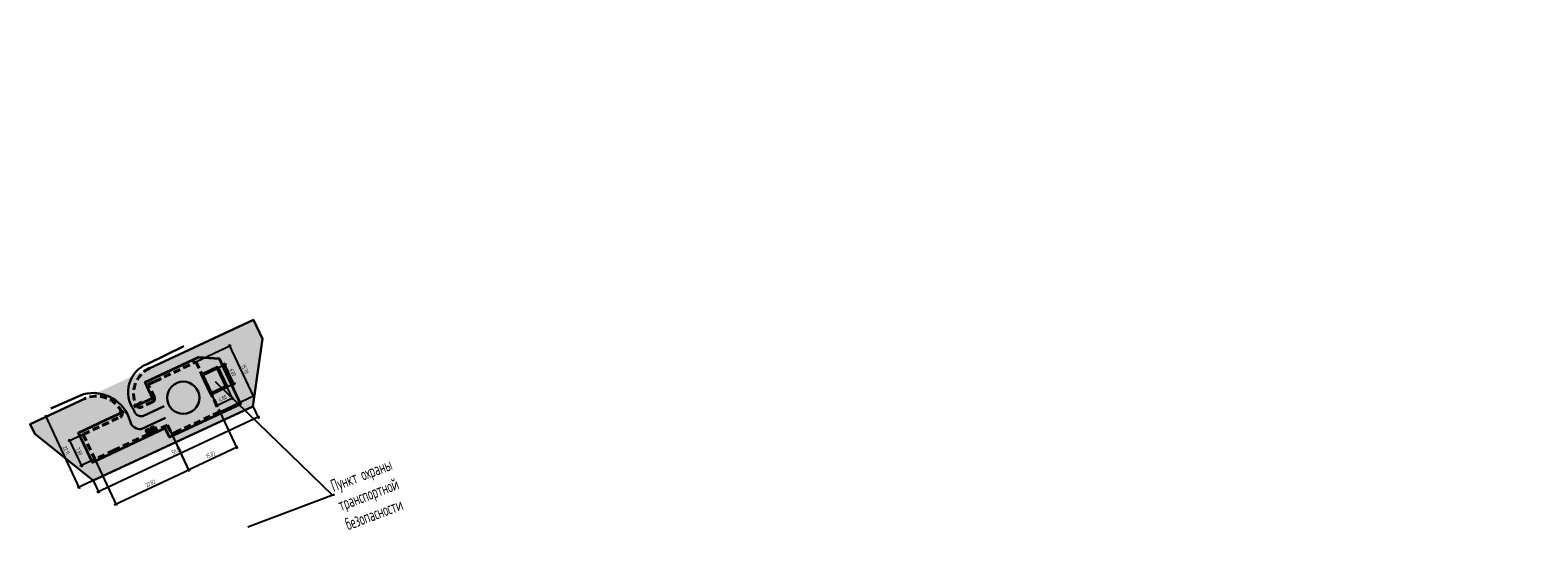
# Model space of a CAD drawing. Header units: metres. Extents: x 1286309 to 1322198, y 733861 to 790471.
# Tile 2 of 3: x 1308128 to 1308556, y 757295 to 757438. Entities that reach past the tile are written whole.
import ezdxf
from ezdxf import colors
from ezdxf.entities.mleader import LeaderData, LeaderLine
from ezdxf.math import Vec2, Vec3

# ---------------------------------------------------------------- set-up
doc = ezdxf.new("R2010")
doc.units = ezdxf.units.M
doc.linetypes.add('CENTER', pattern=[50.799999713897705, 31.75, -6.349999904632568, 6.349999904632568, -6.349999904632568])
doc.linetypes.add('JIS_02_2.0', pattern=[3, 2, -1])
for name, color, linetype, lineweight in [('020_razm_500', 22, 'Continuous', 25), ('110_kromka', 171, 'JIS_02_2.0', 40), ('Борт 100.30.15-ПВП', 7, 'Continuous', 50), ('газон', 84, 'Continuous', 25), ('движение', 44, 'OAD_dvizh', 30), ('Ограждение-ПВП', 7, 'ограждение2', 35)]:
    doc.layers.add(name, color=color, linetype=linetype, lineweight=lineweight)
doc.layers.add('140_constr_zdan', color=14, linetype='Continuous', lineweight=50, transparency=0.5)
doc.layers.add('300_z_dor', color=11, linetype='Continuous', lineweight=25, transparency=0.7)
doc.layers.add('выноски ПК', color=7, linetype='Continuous')
doc.styles.add('Geo_regular', font='cs_gost2304.shx', dxfattribs={"width": 0.75, "height": 2})
doc.styles.add('mp3_text', font='spds.shx', dxfattribs={"width": 0.75})
doc.linetypes.add('OAD_dvizh', pattern='A,15,-14.4,[1,arrow11,S=9,R=0,X=0,Y=0],-2.8,15', length=47.2)
doc.linetypes.add('ограждение2', pattern='A,0.25,-0.1,[132,ltypeshp.shx,S=0.1,R=0,X=-0.1,Y=0],-0.1,1', length=1.45)
doc.dimstyles.new('mp3_razmer_500', dxfattribs={"dimtxt": 1.25, "dimasz": 0.5, "dimexe": 0.5, "dimexo": 0, "dimgap": 0.5, "dimtad": 1, "dimzin": 1, "dimdsep": 46, "dimtxsty": 'mp3_text', "dimblk": 'OBLIQUE', "dimcen": 0, "dimdle": 0.5, "dimclrd": 256, "dimclre": 256, "dimclrt": 220, "dimazin": 0, "dimtfac": 1, "dimtmove": 1, "dimatfit": 3, "dimfxl": 1, "dimtolj": 1, "dimtzin": 9, "dimlwd": -1, "dimlwe": -1, "dimarcsym": 0})

# ---------------------------------------------------------------- blocks, each defined once
blk = doc.blocks.new('_Oblique')
at = {"color": 0, "linetype": 'ByBlock', "lineweight": -2}
blk.add_line((-0.5, -0.5), (0.5, 0.5), dxfattribs=at)
blk = doc.blocks.new('*D39')
at = {"layer": '020_razm_500', "transparency": 16777216}
for p, q in [((1308190.998072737, 757330.9208025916), (1308192.683660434, 757327.3163675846)), ((1308192.92477678, 757327.9810952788), (1308146.725886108, 757306.376521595)), ((1308145.705026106, 757309.7398402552), (1308147.390613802, 757306.1354052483))]:
    blk.add_line(p, q, dxfattribs=at)
at = {"layer": 'DEFPOINTS', "color": 0, "lineweight": 20, "transparency": 16777216}
for p in [(1308190.998072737, 757330.9208025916), (1308145.705026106, 757309.7398402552), (1308147.178808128, 757306.5883272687)]:
    blk.add_point(p, dxfattribs=at)
at = {"layer": '020_razm_500', "transparency": 16777216, "xscale": 0.5, "yscale": 0.5, "zscale": 0.5}
for p, rotation in [((1308192.47185476, 757327.7692896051), 25.06279784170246), ((1308147.178808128, 757306.5883272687), 205.0627978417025)]:
    blk.add_blockref('_Oblique', p, dxfattribs=dict(at, rotation=rotation))
at = {"layer": '020_razm_500', "color": 220, "transparency": 16777216, "insert": (1308169.348768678, 757318.1978829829), "char_height": 1.25, "attachment_point": 5, "rotation": 25.062797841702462, "style": 'mp3_text'}
blk.add_mtext('\\A1;50.00', dxfattribs=at)
blk = doc.blocks.new('*D40')
at = {"layer": '020_razm_500', "transparency": 16777216}
for p, q in [((1308143.194277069, 757332.9726050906), (1308131.891036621, 757327.6867272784)), ((1308141.921321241, 757307.4184469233), (1308132.132152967, 757328.3514549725)), ((1308152.559833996, 757312.9454410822), (1308141.256593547, 757307.6595632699))]:
    blk.add_line(p, q, dxfattribs=at)
at = {"layer": 'DEFPOINTS', "color": 0, "lineweight": 20, "transparency": 16777216}
for p in [(1308143.194277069, 757332.9726050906), (1308132.343958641, 757327.8985329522), (1308152.559833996, 757312.9454410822)]:
    blk.add_point(p, dxfattribs=at)
at = {"layer": '020_razm_500', "transparency": 16777216, "xscale": 0.5, "yscale": 0.5, "zscale": 0.5}
for p, rotation in [((1308132.343958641, 757327.8985329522), 115.0627978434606), ((1308141.709515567, 757307.8713689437), 295.0627978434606)]:
    blk.add_blockref('_Oblique', p, dxfattribs=dict(at, rotation=rotation))
at = {"layer": '020_razm_500', "color": 220, "transparency": 16777216, "insert": (1308138.04581165, 757318.3615137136), "char_height": 1.25, "attachment_point": 5, "rotation": 295.06279784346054, "style": 'mp3_text'}
blk.add_mtext('\\A1;22.11', dxfattribs=at)
blk = doc.blocks.new('*D41')
at = {"layer": '020_razm_500', "transparency": 16777216}
for p, q in [((1308181.023545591, 757341.7295696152), (1308183.513302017, 757342.9097851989)), ((1308185.845706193, 757336.822101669), (1308182.847323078, 757343.1474236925)), ((1308183.59358826, 757336.3078650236), (1308186.083344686, 757337.4880806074))]:
    blk.add_line(p, q, dxfattribs=at)
at = {"layer": 'DEFPOINTS', "color": 0, "lineweight": 20, "transparency": 16777216}
for p in [(1308181.023545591, 757341.7295696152), (1308183.061493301, 757342.6956149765), (1308183.59358826, 757336.3078650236)]:
    blk.add_point(p, dxfattribs=at)
at = {"layer": '020_razm_500', "transparency": 16777216, "xscale": 0.5, "yscale": 0.5, "zscale": 0.5}
for p, rotation in [((1308183.061493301, 757342.6956149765), 115.3622866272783), ((1308185.63153597, 757337.273910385), 295.3622866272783)]:
    blk.add_blockref('_Oblique', p, dxfattribs=dict(at, rotation=rotation))
at = {"layer": '020_razm_500', "color": 220, "transparency": 16777216, "insert": (1308185.363084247, 757340.4666456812), "char_height": 1.25, "attachment_point": 5, "rotation": 295.3622866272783, "style": 'mp3_text'}
blk.add_mtext('\\A1;6.00', dxfattribs=at)
blk = doc.blocks.new('*D42')
at = {"layer": '020_razm_500', "transparency": 16777216}
for p, q in [((1308179.201846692, 757334.3665452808), (1308180.986543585, 757330.6015885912)), ((1308180.320564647, 757330.8392270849), (1308185.561545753, 757333.3236016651)), ((1308183.539210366, 757336.4225794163), (1308185.323907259, 757332.6576227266))]:
    blk.add_line(p, q, dxfattribs=at)
at = {"layer": 'DEFPOINTS', "color": 0, "lineweight": 20, "transparency": 16777216}
for p in [(1308179.201846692, 757334.3665452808), (1308183.539210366, 757336.4225794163), (1308185.109737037, 757333.1094314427)]:
    blk.add_point(p, dxfattribs=at)
at = {"layer": '020_razm_500', "transparency": 16777216, "xscale": 0.5, "yscale": 0.5, "zscale": 0.5}
for p, rotation in [((1308185.109737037, 757333.1094314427), 25.36228662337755), ((1308180.772373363, 757331.0533973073), 205.3622866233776)]:
    blk.add_blockref('_Oblique', p, dxfattribs=dict(at, rotation=rotation))
at = {"layer": '020_razm_500', "color": 220, "transparency": 16777216, "insert": (1308182.459172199, 757333.097983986), "char_height": 1.25, "attachment_point": 5, "rotation": 25.362286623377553, "style": 'mp3_text'}
blk.add_mtext('\\A1;4.80', dxfattribs=at)
blk = doc.blocks.new('*D43')
at = {"layer": '020_razm_500', "transparency": 16777216}
for p, q in [((1308142.847459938, 757322.8705954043), (1308138.568562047, 757320.8737178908)), ((1308138.810203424, 757321.5382549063), (1308142.531685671, 757313.5638837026)), ((1308146.146046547, 757315.8024025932), (1308141.867148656, 757313.8055250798))]:
    blk.add_line(p, q, dxfattribs=at)
at = {"layer": 'DEFPOINTS', "color": 0, "lineweight": 20, "transparency": 16777216}
for p in [(1308142.847459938, 757322.8705954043), (1308142.320237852, 757314.016972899), (1308146.146046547, 757315.8024025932)]:
    blk.add_point(p, dxfattribs=at)
at = {"layer": '020_razm_500', "transparency": 16777216, "xscale": 0.5, "yscale": 0.5, "zscale": 0.5}
for p, rotation in [((1308139.021651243, 757321.08516571), 115.017536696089), ((1308142.320237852, 757314.016972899), 295.017536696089)]:
    blk.add_blockref('_Oblique', p, dxfattribs=dict(at, rotation=rotation))
at = {"layer": '020_razm_500', "color": 220, "transparency": 16777216, "insert": (1308141.690395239, 757318.0268268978), "char_height": 1.25, "attachment_point": 5, "rotation": 295.017536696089, "style": 'mp3_text'}
blk.add_mtext('\\A1;7.80', dxfattribs=at)
blk = doc.blocks.new('*D44')
at = {"layer": '020_razm_500', "transparency": 16777216}
for p, q in [((1308166.817477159, 757325.467576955), (1308172.971929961, 757312.3086412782)), ((1308146.147150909, 757315.8000361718), (1308152.301603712, 757302.6411004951)), ((1308151.636864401, 757302.8821848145), (1308173.213014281, 757312.9733805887))]:
    blk.add_line(p, q, dxfattribs=at)
at = {"layer": 'DEFPOINTS', "color": 0, "lineweight": 20, "transparency": 16777216}
for p in [(1308166.817477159, 757325.467576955), (1308146.147150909, 757315.8000361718), (1308172.760102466, 757312.7615530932)]:
    blk.add_point(p, dxfattribs=at)
at = {"layer": '020_razm_500', "transparency": 16777216, "xscale": 0.5, "yscale": 0.5, "zscale": 0.5}
for p, rotation in [((1308172.760102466, 757312.7615530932), 25.06555839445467), ((1308152.089776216, 757303.0940123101), 205.0655583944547)]:
    blk.add_blockref('_Oblique', p, dxfattribs=dict(at, rotation=rotation))
at = {"layer": '020_razm_500', "color": 220, "transparency": 16777216, "insert": (1308161.948327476, 757308.9468342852), "char_height": 1.25, "attachment_point": 5, "rotation": 25.065558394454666, "style": 'mp3_text'}
blk.add_mtext('\\A1;22.82', dxfattribs=at)
blk = doc.blocks.new('*D45')
at = {"layer": '020_razm_500', "transparency": 16777216}
for p, q in [((1308181.608499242, 757329.2895248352), (1308186.540109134, 757318.7451931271)), ((1308168.005529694, 757322.9273824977), (1308172.937139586, 757312.3830507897)), ((1308172.272400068, 757312.6241345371), (1308186.781192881, 757319.409932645))]:
    blk.add_line(p, q, dxfattribs=at)
at = {"layer": 'DEFPOINTS', "color": 0, "lineweight": 20, "transparency": 16777216}
for p in [(1308181.608499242, 757329.2895248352), (1308168.005529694, 757322.9273824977), (1308186.328281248, 757319.1981047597)]:
    blk.add_point(p, dxfattribs=at)
at = {"layer": '020_razm_500', "transparency": 16777216, "xscale": 0.5, "yscale": 0.5, "zscale": 0.5}
for p, rotation in [((1308186.328281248, 757319.1981047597), 25.06560769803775), ((1308172.7253117, 757312.8359624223), 205.0656076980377)]:
    blk.add_blockref('_Oblique', p, dxfattribs=dict(at, rotation=rotation))
at = {"layer": '020_razm_500', "color": 220, "transparency": 16777216, "insert": (1308179.050183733, 757317.0360847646), "char_height": 1.25, "attachment_point": 5, "rotation": 25.06560769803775, "style": 'mp3_text'}
blk.add_mtext('\\A1;15.02', dxfattribs=at)
blk = doc.blocks.new('*D46')
at = {"layer": '020_razm_500', "transparency": 16777216}
for p, q in [((1308174.884568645, 757343.4741785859), (1308184.848532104, 757348.1973815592)), ((1308184.182553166, 757348.4350200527), (1308191.334824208, 757333.3467488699)), ((1308181.608499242, 757329.289524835), (1308191.572462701, 757334.0127278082))]:
    blk.add_line(p, q, dxfattribs=at)
at = {"layer": 'DEFPOINTS', "color": 0, "lineweight": 20, "transparency": 16777216}
for p in [(1308174.884568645, 757343.4741785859), (1308191.120653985, 757333.7985575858), (1308181.608499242, 757329.289524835)]:
    blk.add_point(p, dxfattribs=at)
at = {"layer": '020_razm_500', "transparency": 16777216, "xscale": 0.5, "yscale": 0.5, "zscale": 0.5}
for p, rotation in [((1308184.396723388, 757347.9832113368), 115.3622866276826), ((1308191.120653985, 757333.7985575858), 295.3622866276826)]:
    blk.add_blockref('_Oblique', p, dxfattribs=dict(at, rotation=rotation))
at = {"layer": '020_razm_500', "color": 220, "transparency": 16777216, "insert": (1308188.775258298, 757341.3727674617), "char_height": 1.25, "attachment_point": 5, "rotation": 295.3622866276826, "style": 'mp3_text'}
blk.add_mtext('\\A1;15.70', dxfattribs=at)
blk = doc.blocks.new('_None')

msp = doc.modelspace()

# ---------------------------------------------------------------- hatches: boundary and pattern name
at = {"layer": '140_constr_zdan', "linetype": 'CENTER', "lineweight": 20}
h = msp.add_hatch(color=256, dxfattribs=at)
h.dxf.hatch_style = 1
h.paths.add_polyline_path([(1308179.201846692, 757334.3665452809), (1308176.631804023, 757339.7882498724), (1308180.969167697, 757341.8442840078), (1308183.539210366, 757336.4225794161)])
at = {"layer": '300_z_dor', "linetype": 'Continuous', "lineweight": 20}
h = msp.add_hatch(color=256, dxfattribs=at)
h.dxf.hatch_style = 1
edge = h.paths.add_edge_path()
edge.add_arc((1308165.181407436, 757334.4140989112), 8.025918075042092, 115.2341643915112, 201.5270419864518)
edge.add_arc((1308158.937843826, 757331.7770824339), 1.260708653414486, 194.1416563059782, 291.1759069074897)
edge.add_line((1308159.393252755, 757330.6015021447), (1308162.570393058, 757332.1124795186))
edge.add_arc((1308162.140179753, 757333.015206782), 0.999999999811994, 295.4810977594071, 378.9081971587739)
edge.add_line((1308163.08621876, 757333.3392595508), (1308161.328828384, 757337.0268354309))
edge.add_line((1308161.328828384, 757337.0268354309), (1308174.884568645, 757343.4741785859))
edge.add_line((1308174.884568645, 757343.4741785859), (1308181.6274114, 757329.2983700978))
edge.add_line((1308181.6274114, 757329.2983700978), (1308168.024907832, 757322.9349343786))
edge.add_line((1308168.024907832, 757322.9349343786), (1308166.835585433, 757325.471870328))
edge.add_line((1308166.835585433, 757325.471870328), (1308146.165710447, 757315.803549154))
edge.add_line((1308146.165710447, 757315.803549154), (1308142.86254207, 757322.854016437))
edge.add_line((1308142.86254207, 757322.854016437), (1308153.566758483, 757327.8981444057))
edge.add_arc((1308152.946970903, 757328.6829140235), 0.9999999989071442, 308.3006241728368, 385.1032532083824)
edge.add_arc((1308146.544561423, 757325.654274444), 8.082613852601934, 25.28997850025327, 116.504145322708)
edge.add_line((1308142.937593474, 757332.8874223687), (1308161.759808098, 757341.6741277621))
at = {"layer": 'газон', "linetype": 'Continuous', "lineweight": 20}
h = msp.add_hatch(dxfattribs=at)
h.set_pattern_fill('DOTS', color=82, scale=0.5)
h.set_pattern_definition([(0, (0, 0), (0.396875, 0.79375), [0, -0.79375])])
edge = h.paths.add_edge_path()
edge.add_line((1308129.078459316, 757323.0086270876), (1308127.794126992, 757325.7530753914))
edge.add_line((1308127.794126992, 757325.7530753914), (1308143.590850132, 757333.145541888))
edge.add_arc((1308146.588266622, 757325.6917516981), 8.033896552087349, 28.823652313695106, 111.9066968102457, ccw=False)
edge.add_line((1308153.626825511, 757329.5650168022), (1308153.901943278, 757328.9344583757))
edge.add_arc((1308152.932636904, 757328.6886024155), 1.00000000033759, -64.9470234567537, 14.232423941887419, ccw=False)
edge.add_line((1308153.356092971, 757327.7826857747), (1308142.847459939, 757322.8705954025))
edge.add_line((1308142.847459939, 757322.8705954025), (1308146.146046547, 757315.8024025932))
edge.add_line((1308146.146046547, 757315.8024025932), (1308166.816370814, 757325.4699424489))
edge.add_line((1308166.816370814, 757325.4699424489), (1308168.005529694, 757322.9273824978))
edge.add_line((1308168.005529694, 757322.9273824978), (1308181.575191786, 757329.3597895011))
edge.add_line((1308181.575191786, 757329.3597895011), (1308179.201846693, 757334.3665452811))
edge.add_line((1308179.201846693, 757334.3665452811), (1308183.539210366, 757336.4225794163))
edge.add_line((1308183.539210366, 757336.4225794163), (1308180.969167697, 757341.8442840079))
edge.add_line((1308180.969167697, 757341.8442840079), (1308176.631804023, 757339.7882498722))
edge.add_line((1308176.631804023, 757339.7882498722), (1308174.884568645, 757343.4741785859))
edge.add_line((1308174.884568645, 757343.4741785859), (1308161.321812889, 757337.0251655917))
edge.add_line((1308161.321812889, 757337.0251655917), (1308163.035560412, 757333.4362825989))
edge.add_arc((1308162.129643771, 757333.0128265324), 0.9999999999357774, -64.56819478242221, 25.052976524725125, ccw=False)
edge.add_line((1308162.559080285, 757332.109729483), (1308159.425734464, 757330.6198414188))
edge.add_arc((1308158.926408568, 757331.7776960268), 1.260933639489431, 194.0974027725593, 293.3281667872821, ccw=False)
edge.add_arc((1308165.178405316, 757334.4073769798), 8.03117622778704, 119.50872154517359, 201.4491868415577, ccw=False)
edge.add_line((1308161.22260096, 757341.3967548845), (1308191.195130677, 757355.4231399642))
edge.add_line((1308191.195130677, 757355.4231399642), (1308193.750994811, 757349.961596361))
edge.add_line((1308193.750994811, 757349.961596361), (1308191.049330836, 757330.8111930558))
edge.add_line((1308191.049330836, 757330.8111930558), (1308169.030989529, 757320.6480566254))
edge.add_line((1308169.030989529, 757320.6480566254), (1308145.761219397, 757309.619677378))
edge.add_line((1308145.761219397, 757309.619677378), (1308129.078459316, 757323.0086270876))
at = {"layer": 'газон', "linetype": 'CENTER', "lineweight": 20}
h = msp.add_hatch(color=1, dxfattribs=at)
h.dxf.hatch_style = 1
h.paths.add_polyline_path([(1308179.201846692, 757334.3665452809), (1308176.631804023, 757339.7882498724), (1308180.969167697, 757341.8442840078), (1308183.539210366, 757336.4225794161)])

# ---------------------------------------------------------------- linework, layer by layer
at = {"layer": '110_kromka'}
for p, q in [((1308163.161353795, 757337.8998567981), (1308174.884568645, 757343.4741785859)), ((1308174.884568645, 757343.4741785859), (1308181.608499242, 757329.2895248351)), ((1308161.321812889, 757337.0251655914), (1308163.161353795, 757337.8998567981)), ((1308163.075966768, 757333.336049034), (1308161.321812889, 757337.0251655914)), ((1308162.559064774, 757332.1097221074), (1308159.425734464, 757330.6198414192)), ((1308181.608499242, 757329.2895248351), (1308169.764748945, 757323.7501736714)), ((1308142.847459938, 757322.8705954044), (1308153.356092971, 757327.7826857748)), ((1308166.818428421, 757325.4653727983), (1308151.641054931, 757318.3709552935)), ((1308166.818493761, 757325.4654033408), (1308168.005529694, 757322.9273824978)), ((1308142.847459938, 757322.8705954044), (1308146.146046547, 757315.8024025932)), ((1308169.764748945, 757323.7501736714), (1308168.005529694, 757322.9273824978)), ((1308151.641054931, 757318.3709552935), (1308146.146046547, 757315.8024025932))]:
    msp.add_line(p, q, dxfattribs=at)
for centre, radius, start, end in [((1308165.151783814, 757334.4281451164), 8.000000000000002, 115.1104244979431, 205.1322139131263), ((1308146.589190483, 757325.728672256), 8.000000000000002, 25.18972740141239, 115.1104244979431), ((1308146.589190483, 757325.728672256), 8.000000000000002, 25.18972740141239, 115.1104244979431), ((1308162.129643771, 757333.0128265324), 1, 295.4308211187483, 25.05297652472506), ((1308152.932636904, 757328.6886024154), 1.000000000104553, 295.0529765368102, 25.05297648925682), ((1308158.925658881, 757331.787874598), 1.270581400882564, 217.317361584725, 293.177449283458)]:
    msp.add_arc(centre, radius, start, end, dxfattribs=at)
at = {"layer": '140_constr_zdan'}
for points in [[(1308179.201846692, 757334.3665452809), (1308176.631804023, 757339.7882498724), (1308180.969167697, 757341.8442840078), (1308183.539210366, 757336.4225794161), (1308179.201846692, 757334.3665452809)], [(1308163.066046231, 757325.056414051), (1308163.489502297, 757324.1504974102), (1308162.583585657, 757323.7270413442), (1308162.160129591, 757324.6329579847), (1308163.066046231, 757325.056414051)]]:
    msp.add_lwpolyline(points, close=True, dxfattribs=at)
msp.add_lwpolyline([(1308161.667602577, 757324.4068105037), (1308162.091058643, 757323.5008938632), (1308161.185142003, 757323.0774377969), (1308160.761685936, 757323.9833544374), (1308161.667602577, 757324.4068105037)], dxfattribs=at)
at = {"layer": 'Борт 100.30.15-ПВП'}
msp.add_line((1308153.838553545, 757329.1120584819), (1308153.838553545, 757329.1120584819), dxfattribs=at)
at = {"layer": 'газон', "linetype": 'Continuous', "lineweight": 30}
msp.add_lwpolyline([(1308143.194277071, 757332.9726050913), (1308127.794126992, 757325.7530753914), (1308129.078459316, 757323.0086270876), (1308145.705026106, 757309.7398402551), (1308191.049330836, 757330.8111930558), (1308193.750994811, 757349.961596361), (1308191.195130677, 757355.4231399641), (1308161.756870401, 757341.6720779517)], dxfattribs=at)
at = {"layer": 'движение', "ltscale": 0.1, "flags": 128}
for points in [[(1308171.422169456, 757347.8872672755), (1308160.985219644, 757342.802852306, 0.4896550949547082), (1308157.201824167, 757329.8630464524, 0.3980175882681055), (1308159.795100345, 757328.0221167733), (1308165.813537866, 757330.9025485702)], [(1308133.64589535, 757330.236307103), (1308142.908641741, 757334.2705368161, -0.4122639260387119), (1308156.167493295, 757326.5802469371, 0.3719485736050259), (1308159.324026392, 757324.3474188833), (1308166.26399099, 757327.6075592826)]]:
    msp.add_lwpolyline(points, format="xyb", dxfattribs=at)
at = {"layer": 'движение', "ltscale": 0.1}
msp.add_circle((1308171.274316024, 757333.2678661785), 4.573805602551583, dxfattribs=at)
at = {"layer": 'Ограждение-ПВП', "lineweight": 70}
for p, q in [((1308154.050281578, 757328.6591001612), (1308153.626825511, 757329.5650168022)), ((1308154.050281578, 757328.6591001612), (1308153.626825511, 757329.5650168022)), ((1308158.126906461, 757330.5646524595), (1308157.703450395, 757331.4705691)), ((1308158.126906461, 757330.5646524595), (1308157.703450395, 757331.4705691)), ((1308158.308089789, 757330.6493436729), (1308157.884633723, 757331.5552603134)), ((1308158.308089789, 757330.6493436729), (1308157.884633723, 757331.5552603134)), ((1308159.21400643, 757331.0727997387), (1308158.790550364, 757331.9787163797)), ((1308159.21400643, 757331.0727997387), (1308158.790550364, 757331.9787163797))]:
    msp.add_line(p, q, dxfattribs=at)
at = {"layer": 'Ограждение-ПВП', "ltscale": 2}
msp.add_lwpolyline([(1308159.002278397, 757331.525758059), (1308162.554575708, 757333.186221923), (1308160.437295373, 757337.7158051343), (1308175.637472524, 757344.8208818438), (1308181.440794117, 757344.4564825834), (1308187.487686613, 757331.4896057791), (1308167.326564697, 757322.0578448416), (1308166.14147554, 757324.5916975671), (1308145.454450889, 757314.9272006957), (1308141.518087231, 757323.3530559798), (1308149.299640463, 757326.9904170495), (1308153.838553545, 757329.1120584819)], dxfattribs=at)
at = {"layer": 'Ограждение-ПВП', "ltscale": 0.1}
msp.add_lwpolyline([(1308157.915178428, 757331.0176107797), (1308158.096361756, 757331.1023019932)], dxfattribs=at)
msp.add_lwpolyline([(1308157.915178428, 757331.0176107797), (1308158.096361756, 757331.1023019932)], dxfattribs=at)

# ---------------------------------------------------------------- dimensions: what is measured, and where the dimension line sits
at = {"layer": '020_razm_500'}
for p1, p2, distance, picture, middle in [((1308174.884568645, 757343.4741785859), (1308181.608499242, 757329.2895248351), 10.526749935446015, '*D46', (1308188.775258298, 757341.3727674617)), ((1308183.593588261, 757336.3078650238), (1308181.023545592, 757341.7295696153), -2.2553213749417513, '*D41', (1308185.363084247, 757340.4666456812)), ((1308152.559833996, 757312.9454410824), (1308143.19427707, 757332.9726050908), 11.978130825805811, '*D40', (1308138.04581165, 757318.3615137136)), ((1308179.201846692, 757334.3665452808), (1308183.539210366, 757336.4225794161), -3.6665383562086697, '*D42', (1308182.459172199, 757333.097983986)), ((1308190.998072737, 757330.9208025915), (1308145.705026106, 757309.7398402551), 3.479090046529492, '*D39', (1308169.348768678, 757318.1978829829)), ((1308168.005529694, 757322.9273824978), (1308181.608499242, 757329.2895248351), -11.140605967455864, '*D45', (1308179.050183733, 757317.0360847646)), ((1308146.14715091, 757315.800036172), (1308166.817477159, 757325.467576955), -14.027039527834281, '*D44', (1308161.948327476, 757308.9468342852)), ((1308142.847459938, 757322.8705954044), (1308146.146046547, 757315.8024025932), -4.221915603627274, '*D43', (1308141.690395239, 757318.0268268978))]:
    dim = msp.add_aligned_dim(p1=p1, p2=p2, distance=distance, dimstyle='mp3_razmer_500', dxfattribs=at)
    dim.commit()
    dim.dimension.update_dxf_attribs({"geometry": picture, "text_midpoint": middle})

# ---------------------------------------------------------------- leaders
at = {"layer": 'выноски ПК', "color": 0}
ml = msp.add_multileader_mtext('Standard', dxfattribs=at)
ml.set_content('Пункт охраны\\Pтранспортной \\Pбезопасности', style='Geo_regular')
ml.set_leader_properties(color=256)
ml.set_arrow_properties(name='NONE')
ml.build(insert=Vec2(0, 0))
ml.multileader.update_dxf_attribs({"text_left_attachment_type": 6, "text_right_attachment_type": 6, "dogleg_length": 0.5967776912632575, "arrow_head_size": 1.5})
ctx = ml.context
ctx.base_point, ctx.char_height, ctx.arrow_head_size, ctx.landing_gap_size, ctx.plane_origin, ctx.plane_x_axis, ctx.plane_y_axis = Vec3(1308214.220210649, 757305.8335752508), 3.5, 1.5, 0, Vec3(1307932.339367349, 756008.4082138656), Vec3(0.9350948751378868, 0.354397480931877), Vec3(-0.354397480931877, 0.9350948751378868)
ctx.left_attachment, ctx.right_attachment = 6, 6
notes = []
notes.append((ctx, [(1, (1, 1, 0), (1308213.662166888, 757305.6220787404), (0.9350948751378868, 0.354397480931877), 0.5967776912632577, [(0, [(1308180.287248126, 757337.862201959)], 0, [])])]))
ctx.mtext.insert, ctx.mtext.text_direction, ctx.mtext.rotation, ctx.mtext.width, ctx.mtext.defined_height, ctx.mtext.flow_direction = Vec3(1308212.731741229, 757309.7609737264), Vec3(0.9350948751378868, 0.354397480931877), 0.3622696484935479, 360.8604597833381, 3.961182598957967, 5
for ctx, leaders in notes:
    for number, flags, end, landing, length, lines in leaders:
        leader = LeaderData()
        leader.index, (leader.has_last_leader_line, leader.has_dogleg_vector, leader.attachment_direction) = number, flags
        leader.last_leader_point, leader.dogleg_vector, leader.dogleg_length = Vec3(end), Vec3(landing), length
        for number, points, colour, breaks in lines:
            line = LeaderLine()
            line.index, line.vertices, line.color, line.breaks = number, Vec3.list(points), colors.encode_raw_color(colour), breaks
            leader.lines.append(line)
        ctx.leaders.append(leader)

doc.saveas('drawing.dxf')
